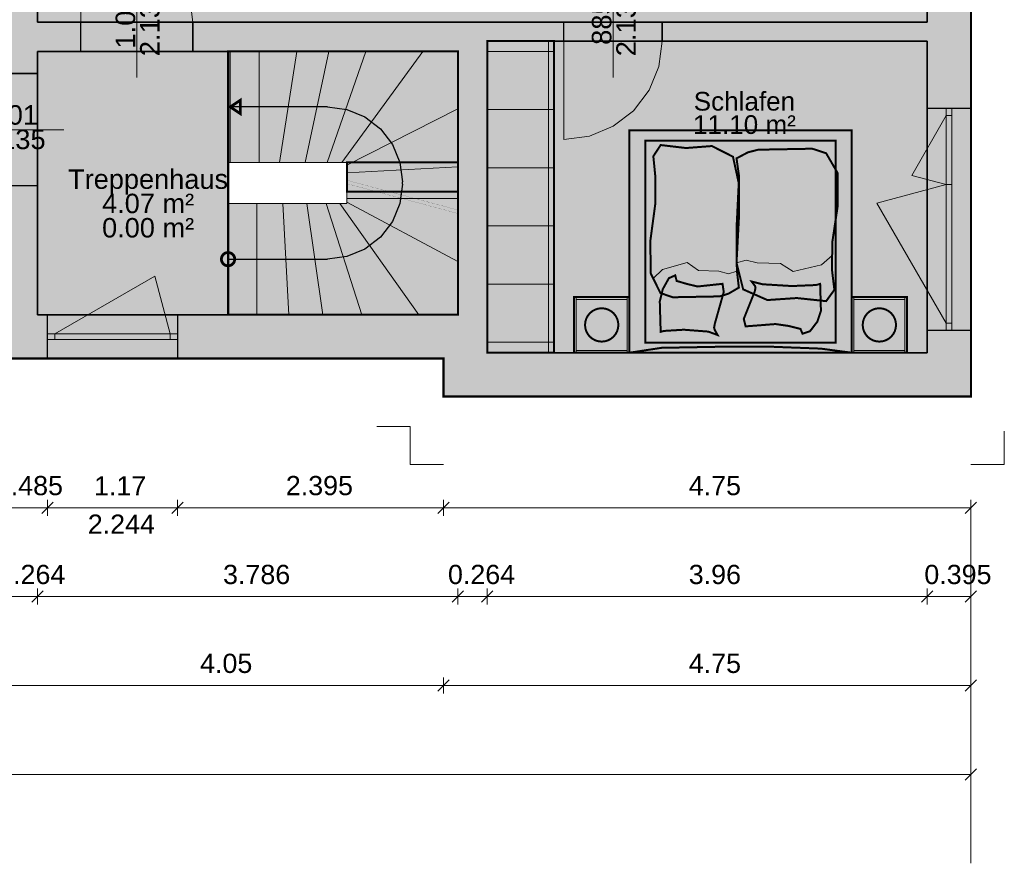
# Model space of a CAD drawing. Header units: millimetres. Extents: x 2988 to 41000, y -28700 to -5172.
# Tile 6 of 9: x 16923 to 25788, y -20212 to -12620. Entities that reach past the tile are written whole.
import ezdxf

# ---------------------------------------------------------------- set-up
doc = ezdxf.new("R2010")
doc.units = ezdxf.units.MM
doc.header["$MEASUREMENT"] = 0

msp = doc.modelspace()

# ---------------------------------------------------------------- hatches: boundary and pattern name
at = {"true_color": 0xeaeaea}
h = msp.add_hatch(color=254, dxfattribs=at)
h.paths.add_polyline_path([(7188, -8572), (25488, -8572), (25488, -16012), (20738, -16012), (20738, -15670), (16688, -15670), (16688, -15328), (11938, -15328), (11938, -14987), (7188, -14987)])
h.paths.add_polyline_path([(20869, -12905), (18799, -12905), (18799, -15275), (20869, -15275)])
at = {"true_color": 0x804000}
for points in [[(25488, -8572), (25488, -16012), (25093, -15617), (25093, -12813), (25093, -12641), (25093, -8967)], [(16819, -14933), (16819, -11441), (16819, -11269), (16819, -8967), (17083, -8967), (17083, -11269), (17083, -11441), (17083, -12641), (17083, -12905), (17083, -14933)], [(17083, -12641), (21133, -12641), (20869, -12905), (17083, -12905)], [(20869, -12905), (21133, -12641), (21133, -12813), (21133, -15275), (20869, -15275)], [(21133, -12641), (25093, -12641), (25093, -12813), (21133, -12813)], [(16688, -15328), (11938, -15328), (12333, -14933), (15487, -14933), (15619, -14933), (16819, -14933), (17083, -14933)], [(16688, -15670), (16688, -15328), (17083, -14933), (17083, -15275)], [(20738, -15670), (16688, -15670), (17083, -15275), (20869, -15275), (21133, -15275)], [(20738, -16012), (20738, -15670), (21133, -15275), (21133, -15617)], [(25488, -16012), (20738, -16012), (21133, -15617), (25093, -15617)]]:
    msp.add_hatch(color=36, dxfattribs=at).paths.add_polyline_path(points)
at = {"true_color": 0xffffd2}
for points in [[(20011, -12641), (20011, -11441), (20011, -11269), (19361, -11269), (19361, -8967), (25093, -8967), (25093, -12641), (21133, -12641)], [(20011, -12641), (17083, -12641), (17083, -11441), (20011, -11441)], [(21133, -12813), (25093, -12813), (25093, -15617), (21133, -15617), (21133, -15275)], [(23926, -12934), (23926, -13494), (22911, -13494), (22911, -12934)]]:
    msp.add_hatch(color=7, dxfattribs=at).paths.add_polyline_path(points)
at = {"true_color": 0xeaeaea}
for points in [[(17473.5, -12640), (18482.5, -12640), (18482.5, -12906), (17473.5, -12906)], [(21823.5, -12640), (22707.5, -12640), (22707.5, -12814), (21823.5, -12814)], [(18799, -14275), (19869, -14275), (19869, -13905), (18799, -13905), (18799, -12905), (20869, -12905), (20869, -15275), (18799, -15275)], [(16818, -14114.5), (16818, -13105.5), (17084, -13105.5), (17084, -14114.5)], [(18909, -13345), (18909, -13465), (18819, -13405)], [(25488, -13417), (25488, -15417), (25093, -15417), (25093, -13417)], [(19869, -14065), (20869, -14332.9), (20869, -14364), (19869, -14096)], [(18857.8, -14786.7), (18854.4, -14798), (18848.9, -14808.3), (18841.4, -14817.4), (18832.3, -14824.9), (18822, -14830.4), (18810.7, -14833.9), (18799, -14835), (18787.3, -14833.9), (18776, -14830.4), (18765.7, -14824.9), (18756.6, -14817.4), (18749.1, -14808.3), (18743.6, -14798), (18740.2, -14786.7), (18739, -14775), (18740.2, -14763.3), (18743.6, -14752), (18749.1, -14741.7), (18756.6, -14732.6), (18765.7, -14725.1), (18776, -14719.6), (18787.3, -14716.1), (18799, -14715), (18810.7, -14716.1), (18822, -14719.6), (18832.3, -14725.1), (18841.4, -14732.6), (18848.9, -14741.7), (18854.4, -14752), (18857.8, -14763.3), (18859, -14775)], [(18343, -15670), (17173, -15670), (17173, -15275), (18343, -15275)]]:
    msp.add_hatch(color=254, dxfattribs=at).paths.add_polyline_path(points)
at = {"true_color": 0xdccdb9}
for points in [[(21133, -12812), (21733, -12812), (21733, -15617), (21133, -15617)], [(22413, -15617), (22413, -13617), (24413, -13617), (24413, -15617)], [(22692, -15080), (22603, -14900), (22602, -14603), (22645, -14282), (22646, -14032), (22628, -13849), (22694, -13748), (22923, -13775), (23155, -13757), (23345, -13853), (23397, -14091), (23377, -14502), (23380, -14876), (23398, -15031), (23306, -15085), (23226, -15110), (22803, -15118)], [(24184, -13822), (24288, -14001), (24288, -14296), (24240, -14618), (24236, -14867), (24258, -15051), (24184, -15153), (23920, -15125), (23655, -15143), (23437, -15047), (23377, -14808), (23399, -14397), (23399, -14024), (23377, -13868), (23481, -13813), (23572, -13790), (24059, -13781)], [(22686, -15155), (22713, -15045), (22768, -14946), (22825, -14921), (22838, -14971), (22930, -14998), (23026, -15021), (23251, -14997), (23262, -15071), (23182, -15354), (23175, -15391), (23181, -15412), (23207, -15458), (23123, -15427), (22903, -15410), (22723, -15421), (22694, -15429)], [(24137, -15240), (24105, -15337), (24039, -15423), (23971, -15446), (23953, -15403), (23845, -15376), (23728, -15359), (23459, -15380), (23442, -15313), (23541, -15066), (23548, -15032), (23543, -15016), (23513, -14976), (23612, -15001), (23875, -15017), (24091, -15008), (24130, -14998)], [(21913, -15617), (21913, -15117), (22413, -15117), (22413, -15617)], [(24413, -15617), (24413, -15117), (24913, -15117), (24913, -15617)], [(22310.1, -15396.3), (22301.6, -15424.4), (22287.7, -15450.3), (22269.1, -15473.1), (22246.3, -15491.7), (22220.4, -15505.6), (22192.3, -15514.1), (22163, -15517), (22133.7, -15514.1), (22105.6, -15505.6), (22079.7, -15491.7), (22056.9, -15473.1), (22038.3, -15450.3), (22024.4, -15424.4), (22015.9, -15396.3), (22013, -15367), (22015.9, -15337.7), (22024.4, -15309.6), (22038.3, -15283.7), (22056.9, -15260.9), (22079.7, -15242.3), (22105.6, -15228.4), (22133.7, -15219.9), (22163, -15217), (22192.3, -15219.9), (22220.4, -15228.4), (22246.3, -15242.3), (22269.1, -15260.9), (22287.7, -15283.7), (22301.6, -15309.6), (22310.1, -15337.7), (22313, -15367)], [(24810.1, -15396.3), (24801.6, -15424.4), (24787.7, -15450.3), (24769.1, -15473.1), (24746.3, -15491.7), (24720.4, -15505.6), (24692.3, -15514.1), (24663, -15517), (24633.7, -15514.1), (24605.6, -15505.6), (24579.7, -15491.7), (24556.9, -15473.1), (24538.3, -15450.3), (24524.4, -15424.4), (24515.9, -15396.3), (24513, -15367), (24515.9, -15337.7), (24524.4, -15309.6), (24538.3, -15283.7), (24556.9, -15260.9), (24579.7, -15242.3), (24605.6, -15228.4), (24633.7, -15219.9), (24663, -15217), (24692.3, -15219.9), (24720.4, -15228.4), (24746.3, -15242.3), (24769.1, -15260.9), (24787.7, -15283.7), (24801.6, -15309.6), (24810.1, -15337.7), (24813, -15367)], [(22413, -15617), (22702, -15573), (23294, -15562), (23660, -15562), (24134, -15580), (24413, -15617)]]:
    msp.add_hatch(color=254, dxfattribs=at).paths.add_polyline_path(points)
at = {"true_color": 0xdbdbdb}
for points in [[(18799, -12905), (18799, -15275), (17083, -15275), (17083, -14933), (17083, -12905)], [(18784, -13618), (18784, -14493), (17314, -14493), (17314, -13618)]]:
    msp.add_hatch(color=254, dxfattribs=at).paths.add_polyline_path(points)
at = {"true_color": 0xf0ebe6}
msp.add_hatch(color=7, dxfattribs=at).paths.add_polyline_path([(22556, -15526), (22556, -13708), (24270, -13708), (24270, -15526)])
at = {"true_color": 0xdddddd}
for points in [[(18799, -15275), (18799, -14275), (19869, -14275), (19869, -14096), (20869, -14364), (20869, -15275)], [(18859, -14775), (18857.8, -14786.7), (18854.4, -14798), (18848.9, -14808.3), (18841.4, -14817.4), (18832.3, -14824.9), (18822, -14830.4), (18810.7, -14833.9), (18799, -14835), (18787.3, -14833.9), (18776, -14830.4), (18765.7, -14824.9), (18756.6, -14817.4), (18749.1, -14808.3), (18743.6, -14798), (18740.2, -14786.7), (18739, -14775), (18740.2, -14763.3), (18743.6, -14752), (18749.1, -14741.7), (18756.6, -14732.6), (18765.7, -14725.1), (18776, -14719.6), (18787.3, -14716.1), (18799, -14715), (18810.7, -14716.1), (18822, -14719.6), (18832.3, -14725.1), (18841.4, -14732.6), (18848.9, -14741.7), (18854.4, -14752), (18857.8, -14763.3)]]:
    msp.add_hatch(color=254, dxfattribs=at).paths.add_polyline_path(points)

# ---------------------------------------------------------------- linework, layer by layer
at = {"color": 18, "lineweight": 20, "true_color": 0x070707, "const_width": 20}
for points in [[(7188, -8572), (25488, -8572), (25488, -16012), (20738, -16012), (20738, -15670), (16688, -15670), (16688, -15328), (11938, -15328), (11938, -14987), (7188, -14987), (7188, -8572)], [(20869, -12905), (18799, -12905), (18799, -15275), (20869, -15275), (20869, -12905)]]:
    msp.add_lwpolyline(points, dxfattribs=at)
at = {"color": 18, "lineweight": 35, "true_color": 0x070707}
for points in [[(25488, -8572), (25488, -16012)], [(25093, -12641), (25093, -8967)], [(17083, -11441), (17083, -12641)], [(17083, -12641), (21133, -12641)], [(21133, -12641), (25093, -12641)], [(21133, -12813), (21133, -15275)], [(25093, -12813), (21133, -12813)], [(25093, -15617), (25093, -12813)], [(17083, -12905), (17083, -14933)], [(20869, -12905), (17083, -12905)], [(20869, -15275), (20869, -12905)], [(17083, -14933), (17083, -15275)], [(17083, -15275), (20869, -15275)], [(21133, -15275), (21133, -15617)], [(20738, -15670), (16688, -15670)], [(20738, -16012), (20738, -15670)], [(21133, -15617), (25093, -15617)], [(25488, -16012), (20738, -16012)]]:
    msp.add_lwpolyline(points, dxfattribs=at)
at = {"color": 18, "lineweight": 0, "true_color": 0x070707, "const_width": 1}
for points in [[(20011, -12641), (20011, -11441), (20011, -11269), (19361, -11269), (19361, -8967), (25093, -8967), (25093, -12641), (21133, -12641), (20011, -12641)], [(20011, -12641), (17083, -12641), (17083, -11441), (20011, -11441), (20011, -12641)], [(21133, -12813), (25093, -12813), (25093, -15617), (21133, -15617), (21133, -15275), (21133, -12813)], [(18799, -12905), (18799, -15275), (17083, -15275), (17083, -14933), (17083, -12905), (18799, -12905)], [(18799, -14275), (19869, -14275), (19869, -13905), (18799, -13905), (18799, -12905), (20869, -12905), (20869, -15275), (18799, -15275), (18799, -14275)], [(18799, -15275), (18799, -14275), (19869, -14275), (19869, -14096), (20869, -14364), (20869, -15275), (18799, -15275)], [(19869, -14065), (20869, -14332.9), (20869, -14364), (19869, -14096), (19869, -14065)], [(19869, -14230), (19869, -14096), (20369, -14230), (19869, -14230)], [(19806, -14275), (19869, -14275), (19869, -14262), (20869, -14797), (20869, -15275), (20518, -15275), (19806, -14275)], [(19869, -14230), (20369, -14230), (20869, -14364), (20869, -14797), (19869, -14262), (19869, -14230)], [(18799, -14275), (19059, -14275), (19059, -15275), (18799, -15275), (18799, -14275)], [(19059, -14275), (19293, -14275), (19345, -15275), (19059, -15275), (19059, -14275)], [(19293, -14275), (19507, -14275), (19651, -15275), (19345, -15275), (19293, -14275)], [(19507, -14275), (19683, -14275), (20004, -15275), (19651, -15275), (19507, -14275)], [(19683, -14275), (19806, -14275), (20518, -15275), (20004, -15275), (19683, -14275)]]:
    msp.add_lwpolyline(points, dxfattribs=at)
at = {"color": 18, "lineweight": 15, "true_color": 0x070707}
for points in [[(17473, -12641), (17473, -11631)], [(17473, -11631), (17734, -11665), (17978, -11766), (18187, -11927), (18348, -12136), (18449, -12380), (18483, -12641)], [(21823, -12813), (21823, -13698)], [(22708, -12813), (22678, -13042), (22589, -13255), (22449, -13439), (22265, -13579), (22052, -13668), (21823, -13698)], [(25264.5, -13417), (25264.5, -15417)], [(25316.5, -13417), (25316.5, -15417)], [(25264.5, -13483.2), (24954, -14021)], [(25316.5, -13483.2), (25264.5, -13483.2)], [(24954, -14021), (25264.5, -14104.2)], [(24641.2, -14271.2), (25264.5, -14104.2)], [(25316.5, -14104.2), (25264.5, -14104.2)], [(25316.5, -14104.2), (25264.5, -14104.2)], [(25264.5, -15350.8), (24641.2, -14271.2)], [(17238.7, -15446.5), (18138.2, -14927.2)], [(18138.2, -14927.2), (18277.3, -15446.5)], [(25316.5, -15350.8), (25264.5, -15350.8)], [(18343, -15446.5), (17173, -15446.5)], [(18343, -15498.5), (17173, -15498.5)], [(17238.7, -15498.5), (17238.7, -15446.5)], [(18277.3, -15498.5), (18277.3, -15446.5)]]:
    msp.add_lwpolyline(points, dxfattribs=at)
at = {"color": 18, "lineweight": 0, "true_color": 0x070707}
for points in [[(17978, -12141), (17978, -13141)], [(22265, -12141), (22265, -13141)], [(18819, -13905), (18799, -13905), (18799, -12905), (18819, -12905), (18819, -13905)], [(18799, -15275), (18799, -12905), (20869, -12905), (20869, -15275), (18799, -15275)], [(19079, -13905), (18819, -13905), (18819, -12905), (19079, -12905), (19079, -13905)], [(19261, -13905), (19079, -13905), (19079, -12905), (19417, -12905), (19261, -13905)], [(19494, -13905), (19261, -13905), (19417, -12905), (19705, -12905), (19494, -13905)], [(19691, -13905), (19494, -13905), (19705, -12905), (20039, -12905), (19691, -13905)], [(19823, -13905), (19691, -13905), (20039, -12905), (20554, -12905), (19823, -13905)], [(19869, -13930), (19869, -13905), (19823, -13905), (20554, -12905), (20869, -12905), (20869, -13423), (19869, -13930)], [(19869, -13998), (19869, -13930), (20869, -13423), (20869, -13943), (19869, -13998)], [(17319, -13610), (16319, -13610)], [(19869, -14230), (19869, -13998), (20869, -13943), (20869, -14230), (19869, -14230)], [(19806, -14275), (19869, -14275), (19869, -14262), (20869, -14797), (20869, -15275), (20518, -15275), (19806, -14275)], [(19869, -14262), (19869, -14230), (20869, -14230), (20869, -14797), (19869, -14262)], [(18799, -14275), (19059, -14275), (19059, -15275), (18799, -15275), (18799, -14275)], [(19059, -14275), (19293, -14275), (19345, -15275), (19059, -15275), (19059, -14275)], [(19293, -14275), (19507, -14275), (19651, -15275), (19345, -15275), (19293, -14275)], [(19507, -14275), (19683, -14275), (20004, -15275), (19651, -15275), (19507, -14275)], [(19683, -14275), (19806, -14275), (20518, -15275), (20004, -15275), (19683, -14275)]]:
    msp.add_lwpolyline(points, dxfattribs=at)
at = {"color": 18, "lineweight": 30, "true_color": 0x070707}
for points in [[(17473, -12905), (17473, -12641)], [(18483, -12905), (18483, -12641)], [(21823, -12813), (21823, -12641)], [(22708, -12813), (22708, -12641)], [(17083, -13105), (16819, -13105)], [(25093, -13417), (25488, -13417)], [(17083, -14115), (16819, -14115)], [(17173, -15670), (17173, -15275)], [(18343, -15275), (18343, -15670)], [(25488, -15417), (25093, -15417)]]:
    msp.add_lwpolyline(points, dxfattribs=at)
at = {"color": 254, "lineweight": 30, "true_color": 0xeaeaea}
for points in [[(17473.5, -12640), (18482.5, -12640)], [(17473.5, -12906), (17473.5, -12640)], [(18482.5, -12640), (18482.5, -12906)], [(21823.5, -12640), (22707.5, -12640)], [(21823.5, -12814), (21823.5, -12640)], [(22707.5, -12640), (22707.5, -12814)], [(22707.5, -12814), (21823.5, -12814)], [(18482.5, -12906), (17473.5, -12906)], [(16818, -13105.5), (17084, -13105.5)], [(17084, -13105.5), (17084, -14114.5)], [(25093, -15417), (25093, -13417)], [(25488, -13417), (25488, -15417)], [(17084, -14114.5), (16818, -14114.5)], [(17173, -15275), (18343, -15275)], [(18343, -15670), (17173, -15670)]]:
    msp.add_lwpolyline(points, dxfattribs=at)
at = {"color": 254, "lineweight": 20, "true_color": 0xeaeaea}
for points in [[(17473.5, -12640), (18482.5, -12640)], [(21823.5, -12640), (22707.5, -12640)], [(22707.5, -12814), (21823.5, -12814)], [(18482.5, -12906), (17473.5, -12906)], [(17084, -13105.5), (17084, -14114.5)], [(25093, -15417), (25093, -13417)], [(17173, -15275), (18343, -15275)]]:
    msp.add_lwpolyline(points, dxfattribs=at)
at = {"color": 251, "lineweight": 18, "true_color": 0x595959, "const_width": 18}
for points in [[(21133, -12812), (21733, -12812), (21733, -15617), (21133, -15617), (21133, -12812)], [(22413, -15617), (22413, -13617), (24413, -13617), (24413, -15617), (22413, -15617)], [(22556, -15526), (22556, -13708), (24270, -13708), (24270, -15526), (22556, -15526)], [(22692, -15080), (22603, -14900), (22602, -14603), (22645, -14282), (22646, -14032), (22628, -13849), (22694, -13748), (22923, -13775), (23155, -13757), (23345, -13853), (23397, -14091), (23377, -14502), (23380, -14876), (23398, -15031), (23306, -15085), (23226, -15110), (22803, -15118), (22692, -15080)], [(24184, -13822), (24288, -14001), (24288, -14296), (24240, -14618), (24236, -14867), (24258, -15051), (24184, -15153), (23920, -15125), (23655, -15143), (23437, -15047), (23377, -14808), (23399, -14397), (23399, -14024), (23377, -13868), (23481, -13813), (23572, -13790), (24059, -13781), (24184, -13822)], [(22686, -15155), (22713, -15045), (22768, -14946), (22825, -14921), (22838, -14971), (22930, -14998), (23026, -15021), (23251, -14997), (23262, -15071), (23182, -15354), (23175, -15391), (23181, -15412), (23207, -15458), (23123, -15427), (22903, -15410), (22723, -15421), (22694, -15429), (22686, -15155)], [(24137, -15240), (24105, -15337), (24039, -15423), (23971, -15446), (23953, -15403), (23845, -15376), (23728, -15359), (23459, -15380), (23442, -15313), (23541, -15066), (23548, -15032), (23543, -15016), (23513, -14976), (23612, -15001), (23875, -15017), (24091, -15008), (24130, -14998), (24137, -15240)], [(21913, -15617), (21913, -15117), (22413, -15117), (22413, -15617), (21913, -15617)], [(24413, -15617), (24413, -15117), (24913, -15117), (24913, -15617), (24413, -15617)], [(22310.1, -15396.3), (22301.6, -15424.4), (22287.7, -15450.3), (22269.1, -15473.1), (22246.3, -15491.7), (22220.4, -15505.6), (22192.3, -15514.1), (22163, -15517), (22133.7, -15514.1), (22105.6, -15505.6), (22079.7, -15491.7), (22056.9, -15473.1), (22038.3, -15450.3), (22024.4, -15424.4), (22015.9, -15396.3), (22013, -15367), (22015.9, -15337.7), (22024.4, -15309.6), (22038.3, -15283.7), (22056.9, -15260.9), (22079.7, -15242.3), (22105.6, -15228.4), (22133.7, -15219.9), (22163, -15217), (22192.3, -15219.9), (22220.4, -15228.4), (22246.3, -15242.3), (22269.1, -15260.9), (22287.7, -15283.7), (22301.6, -15309.6), (22310.1, -15337.7), (22313, -15367), (22310.1, -15396.3)], [(24810.1, -15396.3), (24801.6, -15424.4), (24787.7, -15450.3), (24769.1, -15473.1), (24746.3, -15491.7), (24720.4, -15505.6), (24692.3, -15514.1), (24663, -15517), (24633.7, -15514.1), (24605.6, -15505.6), (24579.7, -15491.7), (24556.9, -15473.1), (24538.3, -15450.3), (24524.4, -15424.4), (24515.9, -15396.3), (24513, -15367), (24515.9, -15337.7), (24524.4, -15309.6), (24538.3, -15283.7), (24556.9, -15260.9), (24579.7, -15242.3), (24605.6, -15228.4), (24633.7, -15219.9), (24663, -15217), (24692.3, -15219.9), (24720.4, -15228.4), (24746.3, -15242.3), (24769.1, -15260.9), (24787.7, -15283.7), (24801.6, -15309.6), (24810.1, -15337.7), (24813, -15367), (24810.1, -15396.3)], [(22413, -15617), (22702, -15573), (23294, -15562), (23660, -15562), (24134, -15580), (24413, -15617), (22413, -15617)]]:
    msp.add_lwpolyline(points, dxfattribs=at)
at = {"color": 251, "lineweight": 18, "true_color": 0x595959}
for points in [[(21683, -15617), (21683, -12812)], [(21133, -12905.5), (21733, -12905.5)], [(21733, -13429.1), (21683, -13429.1)], [(21733, -13952.7), (21683, -13952.7)], [(21733, -14476.3), (21683, -14476.3)], [(22626, -14949), (22711, -14867), (22933, -14804), (23035, -14878), (23217, -14883), (23304, -14908), (23379, -14882)], [(24239, -14743), (24143, -14825), (23888, -14887), (23772, -14813), (23563, -14807), (23465, -14783), (23377, -14808)], [(21733, -14999.9), (21683, -14999.9)], [(21933, -15617), (21933, -15117)], [(22393, -15137), (21933, -15137)], [(22393, -15617), (22393, -15117)], [(24433, -15617), (24433, -15117)], [(24893, -15137), (24433, -15137)], [(24893, -15617), (24893, -15117)], [(21733, -15523.5), (21133, -15523.5)], [(22393, -15597), (21933, -15597)], [(24893, -15597), (24433, -15597)]]:
    msp.add_lwpolyline(points, dxfattribs=at)
at = {"color": 8, "lineweight": 0, "true_color": 0x7f7f7f, "const_width": 1}
for points in [[(18819, -13905), (18799, -13905), (18799, -12905), (18819, -12905), (18819, -13905)], [(19079, -13905), (18819, -13905), (18819, -12905), (19079, -12905), (19079, -13905)], [(19261, -13905), (19079, -13905), (19079, -12905), (19417, -12905), (19261, -13905)], [(19494, -13905), (19261, -13905), (19417, -12905), (19705, -12905), (19494, -13905)], [(19691, -13905), (19494, -13905), (19705, -12905), (20039, -12905), (19691, -13905)], [(19823, -13905), (19691, -13905), (20039, -12905), (20554, -12905), (19823, -13905)], [(19869, -13930), (19869, -13905), (19823, -13905), (20554, -12905), (20869, -12905), (20869, -13423), (19869, -13930)], [(19869, -13998), (19869, -13930), (20869, -13423), (20869, -13943), (19869, -13998)], [(19869, -14096), (19869, -13998), (20869, -13943), (20869, -14230), (20369, -14230), (19869, -14096)], [(20369, -14230), (20869, -14230), (20869, -14364), (20369, -14230)]]:
    msp.add_lwpolyline(points, dxfattribs=at)
at = {"color": 8, "lineweight": 0, "true_color": 0x7f7f7f}
msp.add_lwpolyline([(20869, -15275), (18799, -15275), (18799, -12905), (20869, -12905), (20869, -15275)], dxfattribs=at)
at = {"color": 18, "lineweight": 25, "true_color": 0x070707, "const_width": 25}
for points in [[(18909, -13345), (18909, -13465), (18819, -13405), (18909, -13345)], [(18857.8, -14786.7), (18854.4, -14798), (18848.9, -14808.3), (18841.4, -14817.4), (18832.3, -14824.9), (18822, -14830.4), (18810.7, -14833.9), (18799, -14835), (18787.3, -14833.9), (18776, -14830.4), (18765.7, -14824.9), (18756.6, -14817.4), (18749.1, -14808.3), (18743.6, -14798), (18740.2, -14786.7), (18739, -14775), (18740.2, -14763.3), (18743.6, -14752), (18749.1, -14741.7), (18756.6, -14732.6), (18765.7, -14725.1), (18776, -14719.6), (18787.3, -14716.1), (18799, -14715), (18810.7, -14716.1), (18822, -14719.6), (18832.3, -14725.1), (18841.4, -14732.6), (18848.9, -14741.7), (18854.4, -14752), (18857.8, -14763.3), (18859, -14775), (18857.8, -14786.7)], [(18859, -14775), (18857.8, -14786.7), (18854.4, -14798), (18848.9, -14808.3), (18841.4, -14817.4), (18832.3, -14824.9), (18822, -14830.4), (18810.7, -14833.9), (18799, -14835), (18787.3, -14833.9), (18776, -14830.4), (18765.7, -14824.9), (18756.6, -14817.4), (18749.1, -14808.3), (18743.6, -14798), (18740.2, -14786.7), (18739, -14775), (18740.2, -14763.3), (18743.6, -14752), (18749.1, -14741.7), (18756.6, -14732.6), (18765.7, -14725.1), (18776, -14719.6), (18787.3, -14716.1), (18799, -14715), (18810.7, -14716.1), (18822, -14719.6), (18832.3, -14725.1), (18841.4, -14732.6), (18848.9, -14741.7), (18854.4, -14752), (18857.8, -14763.3), (18859, -14775)]]:
    msp.add_lwpolyline(points, dxfattribs=at)
at = {"color": 8, "lineweight": 25, "true_color": 0x7f7f7f, "const_width": 25}
msp.add_lwpolyline([(18819, -13405), (18909, -13345), (18909, -13465), (18819, -13405)], dxfattribs=at)
at = {"color": 18, "lineweight": 25, "true_color": 0x070707}
for points in [[(19694, -13405), (18819, -13405)], [(19694, -13405), (19869, -13428), (20031, -13495), (20171, -13603), (20279, -13742), (20346, -13905), (20369, -14080)], [(20369, -14100), (20369, -14080)], [(20369, -14100), (20346, -14275), (20279, -14437), (20171, -14577), (20031, -14685), (19869, -14752), (19694, -14775)], [(20352.5, -14225.6), (20346, -14274.7), (20278.6, -14437.5), (20171.3, -14577.3), (20031.5, -14684.6), (19868.7, -14752), (19694, -14775)], [(18799, -14775), (19694, -14775)], [(18799, -14775), (19694, -14775)]]:
    msp.add_lwpolyline(points, dxfattribs=at)
at = {"color": 8, "lineweight": 25, "true_color": 0x7f7f7f}
for points in [[(19694, -13405), (18819, -13405)], [(19694, -13405), (19868.7, -13428), (20031.5, -13495.4), (20171.3, -13602.7), (20278.6, -13742.5), (20346, -13905.3), (20369, -14080)], [(20369, -14100), (20369, -14080)], [(20369, -14100), (20352.5, -14225.6)]]:
    msp.add_lwpolyline(points, dxfattribs=at)
at = {"color": 8, "lineweight": 18, "true_color": 0x7b7b7b}
for points in [[(21133, -13429.1), (21683, -13429.1)], [(21683, -13952.7), (21133, -13952.7)], [(21133, -14476.3), (21683, -14476.3)], [(21683, -14999.9), (21133, -14999.9)]]:
    msp.add_lwpolyline(points, dxfattribs=at)
at = {"color": 18, "lineweight": 20, "true_color": 0x070707}
for points in [[(25488, -13417), (25488, -15417)], [(18343, -15670), (17173, -15670)]]:
    msp.add_lwpolyline(points, dxfattribs=at)
at = {"color": 18, "lineweight": 18, "true_color": 0x070707, "const_width": 18}
msp.add_lwpolyline([(20869, -13905), (20869, -14169), (19869, -14169), (19869, -13905), (20869, -13905)], dxfattribs=at)
at = {"color": 8, "lineweight": 18, "true_color": 0x707070}
for points in [[(20438, -16280), (20138, -16280)], [(20438, -16280), (20438, -16622)], [(20438, -16280), (20438, -16394)], [(25788, -16622), (25788, -16322)], [(20438, -16622), (20738, -16622)], [(25788, -16622), (25488, -16622)]]:
    msp.add_lwpolyline(points, dxfattribs=at)
at = {"color": 18, "lineweight": 5, "true_color": 0x070707}
for points in [[(17173, -17012), (16688, -17012)], [(17122, -17063), (17224, -16961)], [(17122, -17063), (17224, -16961)], [(17173, -17084), (17173, -16940)], [(17173, -17084), (17173, -16940)], [(18343, -17012), (17173, -17012)], [(18292, -17063), (18394, -16961)], [(18292, -17063), (18394, -16961)], [(18343, -17084), (18343, -16940)], [(18343, -17084), (18343, -16940)], [(20738, -17012), (18343, -17012)], [(20687, -17063), (20789, -16961)], [(20687, -17063), (20789, -16961)], [(20738, -17084), (20738, -16940)], [(20738, -17084), (20738, -16940)], [(25488, -17012), (20738, -17012)], [(25437, -17063), (25539, -16961)], [(25488, -17084), (25488, -16940)], [(25488, -17012), (25488, -19412)], [(25488, -17012), (25488, -20212)], [(17083, -17812), (16819, -17812)], [(17032, -17863), (17134, -17761)], [(17032, -17863), (17134, -17761)], [(17083, -17884), (17083, -17740)], [(17083, -17884), (17083, -17740)], [(20869, -17812), (17083, -17812)], [(20818, -17863), (20920, -17761)], [(20818, -17863), (20920, -17761)], [(20869, -17884), (20869, -17740)], [(20869, -17884), (20869, -17740)], [(21133, -17812), (20869, -17812)], [(21082, -17863), (21184, -17761)], [(21082, -17863), (21184, -17761)], [(21133, -17884), (21133, -17740)], [(21133, -17884), (21133, -17740)], [(25093, -17812), (21133, -17812)], [(25042, -17863), (25144, -17761)], [(25042, -17863), (25144, -17761)], [(25093, -17884), (25093, -17740)], [(25093, -17884), (25093, -17740)], [(25488, -17812), (25093, -17812)], [(25437, -17863), (25539, -17761)], [(25488, -17884), (25488, -17740)], [(20738, -18612), (16688, -18612)], [(20687, -18663), (20789, -18561)], [(20687, -18663), (20789, -18561)], [(20738, -18684), (20738, -18540)], [(20738, -18684), (20738, -18540)], [(25488, -18612), (20738, -18612)], [(25437, -18663), (25539, -18561)], [(25488, -18684), (25488, -18540)], [(25488, -19412), (7188, -19412)], [(25437, -19463), (25539, -19361)], [(25488, -19484), (25488, -19340)]]:
    msp.add_lwpolyline(points, dxfattribs=at)

# ---------------------------------------------------------------- texts
at = {"color": 18, "true_color": 0x070707, "char_height": 176, "attachment_point": 5, "rotation": 90}
for s, insert in [('{\\fArial|b0|i0;2.135}', (18096, -12641)), ('{\\fArial|b0|i0;2.135}', (22383.5, -12641.5)), ('{\\fArial|b0|i0;1.01}', (17876, -12641)), ('{\\fArial|b0|i0;885}', (22163.5, -12641.5))]:
    msp.add_mtext(s, dxfattribs=dict(at, insert=insert))
at = {"color": 18, "true_color": 0x070707}
for s, insert, char_height, attachment_point in [('{\\fArial|b0|i0;Schlafen}', (23448, -13270), 168, 2), ('{\\fArial|b0|i0;1.01}', (16849, -13478), 176, 5), ('{\\fArial|b0|i0;11.10 m²}', (23448, -13480), 168, 2), ('{\\fArial|b0|i0;2.135}', (16849, -13698), 176, 5), ('{\\fArial|b0|i0;Treppenhaus}', (18079, -13967.3), 175, 2), ('{\\fArial|b0|i0;4.07 m²}', (18079, -14186.1), 175, 2), ('{\\fArial|b0|i0;0.00 m²}', (18079, -14404.8), 175, 2), ('{\\fArial|b0|i0;0.485}', (16708, -16901.5), 173, 7), ('{\\fArial|b0|i0;1.17}', (17592, -16901.5), 173, 7), ('{\\fArial|b0|i0;2.395}', (19319, -16901.5), 173, 7), ('{\\fArial|b0|i0;4.75}', (22947, -16901.5), 173, 7), ('{\\fArial|b0|i0;2.244}', (17536, -17246.5), 173, 7), ('{\\fArial|b0|i0;0.264}', (16729, -17701.5), 173, 7), ('{\\fArial|b0|i0;3.786}', (18754, -17701.5), 173, 7), ('{\\fArial|b0|i0;0.264}', (20779, -17701.5), 173, 7), ('{\\fArial|b0|i0;3.96}', (22947, -17701.5), 173, 7), ('{\\fArial|b0|i0;0.395}', (25068, -17701.5), 173, 7), ('{\\fArial|b0|i0;4.05}', (18547, -18501.5), 173, 7), ('{\\fArial|b0|i0;4.75}', (22947, -18501.5), 173, 7)]:
    msp.add_mtext(s, dxfattribs=dict(at, insert=insert, char_height=char_height, attachment_point=attachment_point))

doc.saveas('drawing.dxf')
